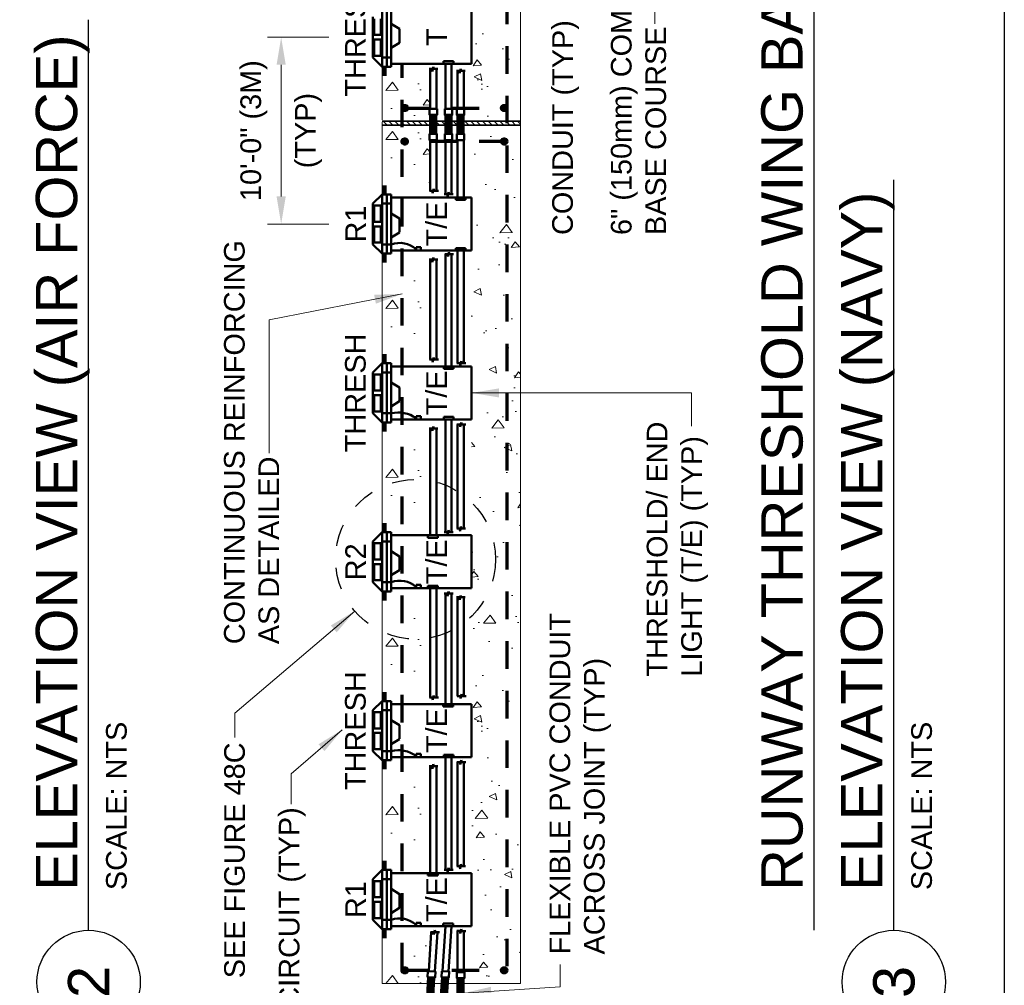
# Model space of a CAD drawing. Header units: inches. Extents: x 0 to 21.3, y 0 to 11.
# Tile 4 of 7: x 4 to 8.5, y 2.4 to 6.8. Entities that reach past the tile are written whole.
import ezdxf
from ezdxf.enums import TextEntityAlignment as Align

# ---------------------------------------------------------------- set-up
doc = ezdxf.new("R2010")
doc.units = ezdxf.units.IN
doc.header["$LTSCALE"] = 0.5
doc.header["$MEASUREMENT"] = 0
doc.header["$PDSIZE"] = 2
for name, pattern in [('CENTER2', [1.125, 0.75, -0.125, 0.125, -0.125]), ('HIDDEN', [0.375, 0.25, -0.125]), ('HIDDEN2', [0.1875, 0.125, -0.0625])]:
    doc.linetypes.add(name, pattern=pattern)
doc.layers.get('0').update_dxf_attribs({"linetype": 'CONTINUOUS', "lineweight": 35})
doc.layers.get('DEFPOINTS').update_dxf_attribs({"linetype": 'CONTINUOUS', "lineweight": 35})
for name, color, linetype, lineweight in [('C-JNTS-EXPJ', 12, 'CONTINUOUS', 35), ('C-PVMT-ASPH', 8, 'CONTINUOUS', 18), ('E-AFLD-CIRC-SERS', 203, 'CONTINUOUS', 50), ('E-AFLD-LITE-THRS', 203, 'CONTINUOUS', 50), ('E-GRND-EQUI', 83, 'CONTINUOUS', 50), ('G-ANNO-PATT', 8, 'CONTINUOUS', 18), ('S-FNDN-FTNG-RBAR', 5, 'CONTINUOUS', 70), ('S-JNTS-WTRS', 221, 'CONTINUOUS', 25), ('S-REIN-RBAR', 5, 'CONTINUOUS', 70)]:
    doc.layers.add(name, color=color, linetype=linetype, lineweight=lineweight)
for name, color, linetype in [('E-DETL-GRPH', 7, 'CONTINUOUS'), ('G-ANNO-DIMS', 7, 'CONTINUOUS'), ('G-ANNO-TEXT', 7, 'CONTINUOUS'), ('G-ANNO-TEXT @ 1', 7, 'CONTINUOUS'), ('G-ANNO-TTLB', 7, 'CONTINUOUS')]:
    doc.layers.add(name, color=color, linetype=linetype)
doc.styles.add('00-E-TITLE-1_1', font='arial.ttf', dxfattribs={"height": 0.1875})
doc.styles.add('01-E-BLDG-1_1', font='arial.ttf', dxfattribs={"height": 0.09375})
doc.styles.add('Arial', font='arial.ttf')
doc.dimstyles.new('01-E-BLDG-1_1', dxfattribs={"dimtxt": 0.09375, "dimasz": 0.125, "dimexe": 0.0625, "dimexo": 0.0625, "dimgap": 0.0625, "dimtad": 1, "dimdec": 4, "dimzin": 3, "dimdsep": 46, "dimlunit": 4, "dimtxsty": '01-E-BLDG-1_1', "dimcen": 0.0625, "dimclrd": 1, "dimclre": 1, "dimclrt": 256, "dimazin": 0, "dimtfac": 1, "dimtdec": 4, "dimtmove": 1, "dimatfit": 3, "dimfxl": 1, "dimfrac": 2, "dimtolj": 1, "dimtzin": 3, "dimlwd": 0, "dimlwe": 0, "dimarcsym": 0})

# ---------------------------------------------------------------- blocks, each defined once
blk = doc.blocks.new('*U8')
at = {"color": 0, "linetype": 'Continuous', "lineweight": 30}
blk.add_line((0.2344, 0), (4.3659, 0), dxfattribs=at)
blk.add_circle((0, 0), 0.2344, dxfattribs=at)
at = {"color": 0, "style": 'Arial', "flags": 4}
blk.add_attdef('TITLE', text='', height=0.1875, dxfattribs=at).set_placement((0.4134, -0.0043), align=Align.BOTTOM_LEFT)
blk.add_attdef('ID', text='', height=0.1875, dxfattribs=at).set_placement((0, 0), align=Align.MIDDLE_CENTER)
blk.add_attdef('SCALE', text='', height=0.0703, dxfattribs=at).set_placement((0.4167, -0.079), align=Align.TOP_LEFT)
blk = doc.blocks.new('A$C6BA73814')
blk.add_lwpolyline([(0.279, 0.346), (0, 0.346), (0, 0), (0.279, 0)], close=True)
blk = doc.blocks.new('A$C1A6E679F')
h = blk.add_hatch()
h.set_pattern_fill('LINE', color=256, scale=0.5, angle=90, style=0)
h.set_pattern_definition([(90, (-3.65, -15.72031), (-0.0625, 4e-18), [])])
h.paths.add_polyline_path([(1.157, 0.312), (0.282, 0.312), (0.282, 0.033), (1.157, 0.033)])
for points in [[(1.157, 0.312), (0.282, 0.312), (0.282, 0.033), (1.157, 0.033)], [(1.436, 0.346), (1.157, 0.346), (1.157, 0), (1.436, 0)]]:
    blk.add_lwpolyline(points, close=True)
blk.add_blockref('A$C6BA73814', (0, 0.001))
blk = doc.blocks.new('A$C37CC2015')
at = {"xscale": 0.3240000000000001, "yscale": 0.3240000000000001, "zscale": 0.3240000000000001}
blk.add_blockref('A$C1A6E679F', (0, 0), dxfattribs=at)
blk = doc.blocks.new('G-TDT1')
at = {"linetype": 'ByBlock', "lineweight": -2}
h = blk.add_hatch(color=256, dxfattribs=at)
edge = h.paths.add_edge_path()
edge.add_arc((0, 0), 0.0222, 0, 360)
at = {"color": 0, "linetype": 'ByBlock', "lineweight": -2}
blk.add_circle((0, 0), 0.0222, dxfattribs=at)
blk = doc.blocks.new('*U12')
at = {"color": 0, "linetype": 'Continuous', "lineweight": 30}
blk.add_line((0.2344, 0), (3.6398, 0), dxfattribs=at)
blk.add_circle((0, 0), 0.2344, dxfattribs=at)
at = {"color": 0, "style": 'Arial', "flags": 4}
blk.add_attdef('TITLE', text='', height=0.1875, dxfattribs=at).set_placement((0.4134, -0.0043), align=Align.BOTTOM_LEFT)
blk.add_attdef('ID', text='', height=0.1875, dxfattribs=at).set_placement((0, 0), align=Align.MIDDLE_CENTER)
blk.add_attdef('SCALE', text='', height=0.0703, dxfattribs=at).set_placement((0.4167, -0.079), align=Align.TOP_LEFT)
blk = doc.blocks.new('*D11')
at = {"layer": 'DEFPOINTS', "color": 0, "transparency": 16777216}
for p in [(5.2199, 6.6814), (5.4979, 6.6814), (5.4979, 5.8339)]:
    blk.add_point(p, dxfattribs=at)
at = {"layer": 'G-ANNO-DIMS', "color": 1, "linetype": 'CENTER2', "lineweight": 0, "transparency": 16777216}
for p, q in [((5.4354, 6.6814), (5.1574, 6.6814)), ((5.4354, 5.8339), (5.1574, 5.8339))]:
    blk.add_line(p, q, dxfattribs=at)
at = {"layer": 'G-ANNO-DIMS', "color": 1, "lineweight": 0, "transparency": 16777216}
blk.add_line((5.2199, 5.9589), (5.2199, 6.5564), dxfattribs=at)
at = {"layer": 'G-ANNO-DIMS', "color": 1, "transparency": 16777216}
for points in [[(5.199, 6.5564), (5.2407, 6.5564), (5.2199, 6.6814)], [(5.199, 5.9589), (5.2407, 5.9589), (5.2199, 5.8339)]]:
    blk.add_solid(points, dxfattribs=at)
at = {"layer": 'G-ANNO-DIMS', "transparency": 16777216, "char_height": 0.09375, "attachment_point": 5, "rotation": 90, "style": '01-E-BLDG-1_1'}
for s, insert in [('\\A1;10\'-0" (3M)', (5.0959, 6.2577)), ('\\A1;(TYP)', (5.3438, 6.2577))]:
    blk.add_mtext(s, dxfattribs=dict(at, insert=insert))

msp = doc.modelspace()

# ---------------------------------------------------------------- hatches: boundary and pattern name
at = {"layer": 'C-PVMT-ASPH'}
h = msp.add_hatch(dxfattribs=at)
h.set_pattern_fill('ANSI31', color=256, scale=0.15, angle=90, style=0)
h.set_pattern_definition([(135, (10.370327, -4.698767), (-0.013258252, -0.013258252), [])])
h.paths.add_polyline_path([(5.89604, 6.28255), (5.89604, 6.30048), (5.67773, 6.30048), (5.67773, 6.28255)])
h.paths.add_polyline_path([(5.96495, 6.28255), (5.96495, 6.30048), (5.92344, 6.30048), (5.92344, 6.28255)])
h.paths.add_polyline_path([(6.04732, 6.30048), (6.04732, 6.28255), (6.30527, 6.28255), (6.30527, 6.30048)])
h.paths.add_polyline_path([(6.01992, 6.28255), (6.01992, 6.30048), (5.99235, 6.30048), (5.99235, 6.28255)])
at = {"layer": 'G-ANNO-PATT'}
h = msp.add_hatch(dxfattribs=at)
h.set_pattern_fill('AR-CONC', color=256, scale=0.05, angle=135, style=0)
h.set_pattern_definition([(185, (13.6923, -8.76838), (-0.2314035, 0.275776), [0.0375, -0.4125]), (130, (13.6923, -8.7684), (-0.216884, -0.314996), [0.03, -0.33]), (235.4514, (13.673, -8.7454), (-0.4482876, -0.03922), [0.03187, -0.350571]), (181.1842, (13.6216, -8.8391), (-0.318807, 0.435847), [0.05625, -0.61875]), (231.6356, (13.595, -8.8028), (-0.674856, -0.01395), [0.047805, -0.525857]), (126.1842, (13.6216, -8.8391), (-0.674856, -0.01395), [0.045, -0.495]), (156, (13.6039, -8.78606), (-0.0686912, 0.353386), [0.0375, -0.4125]), (101, (13.6039, -8.78606), (-0.342404, -0.170354), [0.03, -0.33]), (206.4514, (13.5982, -8.7566), (-0.4110955, 0.1830315), [0.03187, -0.350571]), (172.5, (13.6923, -8.76838), (-0.1219949, -0.1133966), [0, -0.326, 0, -0.335, 0, -0.33125]), (142.5, (13.6923, -8.76838), (-0.2324547, -0.0464365), [0, -0.191, 0, -0.3185, 0, -0.12625]), (102.5, (13.77114, -8.84723), (-0.1807604, 0.1967091), [0, -0.125, 0, -0.39, 0, -0.5175]), (92.5, (13.8065, -8.88258), (-0.24158, 0.170795), [0, -0.1625, 0, -0.259, 0, -0.3675])])
h.paths.add_polyline_path([(6.30527, 9.20138), (6.08355, 9.20138), (6.08355, 6.30048), (6.30532, 6.30048)])
h = msp.add_hatch(dxfattribs=at)
h.set_pattern_fill('AR-CONC', color=256, scale=0.05, angle=135, style=0)
h.set_pattern_definition([(185, (13.2491, -9.2628), (-0.2314035, 0.275776), [0.0375, -0.4125]), (130, (13.2491, -9.2628), (-0.216884, -0.314996), [0.03, -0.33]), (235.4514, (13.22982, -9.2398), (-0.4482876, -0.03922), [0.03187, -0.350571]), (181.1842, (13.1784, -9.3335), (-0.318807, 0.435847), [0.05625, -0.61875]), (231.6356, (13.15183, -9.2972), (-0.674856, -0.01395), [0.047805, -0.525857]), (126.184, (13.1784, -9.3335), (-0.674856, -0.01395), [0.045, -0.495]), (156, (13.16072, -9.28048), (-0.068691, 0.353386), [0.0375, -0.4125]), (101, (13.1607, -9.28048), (-0.342404, -0.170354), [0.03, -0.33]), (206.4514, (13.155, -9.25103), (-0.4110955, 0.1830315), [0.03187, -0.350571]), (172.5, (13.2491, -9.2628), (-0.1219949, -0.1133966), [0, -0.326, 0, -0.335, 0, -0.33125]), (142.5, (13.2491, -9.2628), (-0.2324547, -0.0464365), [0, -0.191, 0, -0.3185, 0, -0.12625]), (102.5, (13.32795, -9.34164), (-0.1807604, 0.1967091), [0, -0.125, 0, -0.39, 0, -0.5175]), (92.5, (13.3633, -9.377), (-0.24158, 0.170795), [0, -0.1625, 0, -0.259, 0, -0.3675])])
h.paths.add_polyline_path([(5.89604, 6.50555), (5.67773, 6.50555), (5.67773, 6.30048), (5.89604, 6.30048)])
h = msp.add_hatch(dxfattribs=at)
h.set_pattern_fill('AR-CONC', color=256, scale=0.05, angle=135, style=0)
h.set_pattern_definition([(185, (13.2491, -9.4858), (-0.2314035, 0.275776), [0.0375, -0.4125]), (130, (13.2491, -9.4858), (-0.216884, -0.314996), [0.03, -0.33]), (235.4514, (13.22982, -9.46282), (-0.4482876, -0.03922), [0.03187, -0.350571]), (181.1842, (13.1784, -9.5565), (-0.318807, 0.435847), [0.05625, -0.61875]), (231.6356, (13.15183, -9.5202), (-0.674856, -0.01395), [0.047805, -0.525857]), (126.184, (13.1784, -9.5565), (-0.674856, -0.01395), [0.045, -0.495]), (156, (13.16072, -9.50348), (-0.068691, 0.353386), [0.0375, -0.4125]), (101, (13.1607, -9.50348), (-0.342404, -0.170354), [0.03, -0.33]), (206.4514, (13.155, -9.47403), (-0.4110955, 0.1830315), [0.03187, -0.350571]), (172.5, (13.2491, -9.4858), (-0.1219949, -0.1133966), [0, -0.326, 0, -0.335, 0, -0.33125]), (142.5, (13.2491, -9.4858), (-0.2324547, -0.0464365), [0, -0.191, 0, -0.3185, 0, -0.12625]), (102.5, (13.32795, -9.56464), (-0.1807604, 0.1967091), [0, -0.125, 0, -0.39, 0, -0.5175]), (92.5, (13.3633, -9.6), (-0.24158, 0.170795), [0, -0.1625, 0, -0.259, 0, -0.3675])])
h.paths.add_polyline_path([(5.89604, 6.28255), (5.67773, 6.28255), (5.67773, 6.00979), (5.89606, 5.98491)])
h = msp.add_hatch(dxfattribs=at)
h.set_pattern_fill('AR-CONC', color=256, scale=0.05, angle=135, style=0)
h.set_pattern_definition([(185, (13.6923, -11.68018), (-0.2314035, 0.275776), [0.0375, -0.4125]), (130, (13.6923, -11.68018), (-0.216884, -0.314996), [0.03, -0.33]), (235.4514, (13.673, -11.6572), (-0.4482876, -0.03922), [0.03187, -0.350571]), (181.1842, (13.6216, -11.7509), (-0.318807, 0.435847), [0.05625, -0.61875]), (231.6356, (13.595, -11.71457), (-0.674856, -0.01395), [0.047805, -0.525857]), (126.1842, (13.6216, -11.7509), (-0.674856, -0.01395), [0.045, -0.495]), (156, (13.6039, -11.69786), (-0.0686912, 0.353386), [0.0375, -0.4125]), (101, (13.6039, -11.69786), (-0.342404, -0.170354), [0.03, -0.33]), (206.4514, (13.5982, -11.6684), (-0.4110955, 0.1830315), [0.03187, -0.350571]), (172.5, (13.6923, -11.68018), (-0.1219949, -0.1133966), [0, -0.326, 0, -0.335, 0, -0.33125]), (142.5, (13.6923, -11.68018), (-0.2324547, -0.0464365), [0, -0.191, 0, -0.3185, 0, -0.12625]), (102.5, (13.77114, -11.75902), (-0.1807604, 0.1967091), [0, -0.125, 0, -0.39, 0, -0.5175]), (92.5, (13.8065, -11.79438), (-0.24158, 0.170795), [0, -0.1625, 0, -0.259, 0, -0.3675])])
h.paths.add_polyline_path([(6.30527, 6.28255), (6.08355, 6.28255), (6.08355, 2.40068), (6.30527, 2.38791)])
h = msp.add_hatch(dxfattribs=at)
h.set_pattern_fill('AR-CONC', color=256, scale=0.05, angle=135, style=0)
h.set_pattern_definition([(185, (13.2491, -10.25207), (-0.2314035, 0.275776), [0.0375, -0.4125]), (130, (13.2491, -10.25207), (-0.216884, -0.314996), [0.03, -0.33]), (235.4514, (13.22982, -10.2291), (-0.4482876, -0.03922), [0.03187, -0.350571]), (181.1842, (13.1784, -10.32278), (-0.318807, 0.435847), [0.05625, -0.61875]), (231.6356, (13.15183, -10.28646), (-0.674856, -0.01395), [0.047805, -0.525857]), (126.184, (13.1784, -10.3228), (-0.674856, -0.01395), [0.045, -0.495]), (156, (13.16072, -10.26974), (-0.068691, 0.353386), [0.0375, -0.4125]), (101, (13.1607, -10.26974), (-0.342404, -0.170354), [0.03, -0.33]), (206.4514, (13.155, -10.2403), (-0.4110955, 0.1830315), [0.03187, -0.350571]), (172.5, (13.2491, -10.25207), (-0.1219949, -0.1133966), [0, -0.326, 0, -0.335, 0, -0.33125]), (142.5, (13.2491, -10.25207), (-0.2324547, -0.0464365), [0, -0.191, 0, -0.3185, 0, -0.12625]), (102.5, (13.32795, -10.33091), (-0.1807604, 0.1967091), [0, -0.125, 0, -0.39, 0, -0.5175]), (92.5, (13.3633, -10.36626), (-0.24158, 0.170795), [0, -0.1625, 0, -0.259, 0, -0.3675])])
h.paths.add_polyline_path([(5.86208, 5.71212), (5.67773, 5.65657), (5.69856, 5.24353), (5.86208, 5.18798)])
h = msp.add_hatch(dxfattribs=at)
h.set_pattern_fill('AR-CONC', color=256, scale=0.05, angle=135, style=0)
h.set_pattern_definition([(185, (13.2491, -11.01833), (-0.2314035, 0.275776), [0.0375, -0.4125]), (130, (13.2491, -11.01833), (-0.216884, -0.314996), [0.03, -0.33]), (235.4514, (13.22982, -10.99535), (-0.4482876, -0.03922), [0.03187, -0.350571]), (181.1842, (13.1784, -11.08904), (-0.318807, 0.435847), [0.05625, -0.61875]), (231.6356, (13.15183, -11.0527), (-0.674856, -0.01395), [0.047805, -0.525857]), (126.184, (13.1784, -11.08904), (-0.674856, -0.01395), [0.045, -0.495]), (156, (13.16072, -11.036), (-0.068691, 0.353386), [0.0375, -0.4125]), (101, (13.1607, -11.036), (-0.342404, -0.170354), [0.03, -0.33]), (206.4514, (13.155, -11.00656), (-0.4110955, 0.1830315), [0.03187, -0.350571]), (172.5, (13.2491, -11.01833), (-0.1219949, -0.1133966), [0, -0.326, 0, -0.335, 0, -0.33125]), (142.5, (13.2491, -11.01833), (-0.2324547, -0.0464365), [0, -0.191, 0, -0.3185, 0, -0.12625]), (102.5, (13.32795, -11.09717), (-0.1807604, 0.1967091), [0, -0.125, 0, -0.39, 0, -0.5175]), (92.5, (13.3633, -11.13253), (-0.24158, 0.170795), [0, -0.1625, 0, -0.259, 0, -0.3675])])
h.paths.add_polyline_path([(5.86208, 4.94585), (5.67773, 4.89031), (5.69856, 4.47726), (5.86208, 4.42172)])
h = msp.add_hatch(dxfattribs=at)
h.set_pattern_fill('AR-CONC', color=256, scale=0.05, angle=135, style=0)
h.set_pattern_definition([(185, (13.2491, -11.7846), (-0.2314035, 0.275776), [0.0375, -0.4125]), (130, (13.2491, -11.7846), (-0.216884, -0.314996), [0.03, -0.33]), (235.4514, (13.22982, -11.7616), (-0.4482876, -0.03922), [0.03187, -0.350571]), (181.1842, (13.1784, -11.8553), (-0.318807, 0.435847), [0.05625, -0.61875]), (231.6356, (13.15183, -11.819), (-0.674856, -0.01395), [0.047805, -0.525857]), (126.184, (13.1784, -11.8553), (-0.674856, -0.01395), [0.045, -0.495]), (156, (13.16072, -11.80227), (-0.068691, 0.353386), [0.0375, -0.4125]), (101, (13.1607, -11.80227), (-0.342404, -0.170354), [0.03, -0.33]), (206.4514, (13.155, -11.77282), (-0.4110955, 0.1830315), [0.03187, -0.350571]), (172.5, (13.2491, -11.7846), (-0.1219949, -0.1133966), [0, -0.326, 0, -0.335, 0, -0.33125]), (142.5, (13.2491, -11.7846), (-0.2324547, -0.0464365), [0, -0.191, 0, -0.3185, 0, -0.12625]), (102.5, (13.32795, -11.86344), (-0.1807604, 0.1967091), [0, -0.125, 0, -0.39, 0, -0.5175]), (92.5, (13.3633, -11.8988), (-0.24158, 0.170795), [0, -0.1625, 0, -0.259, 0, -0.3675])])
h.paths.add_polyline_path([(5.86208, 4.17959), (5.67773, 4.12405), (5.69856, 3.711), (5.86208, 3.65545)])
h = msp.add_hatch(dxfattribs=at)
h.set_pattern_fill('AR-CONC', color=256, scale=0.05, angle=135, style=0)
h.set_pattern_definition([(185, (13.2491, -12.5494), (-0.2314035, 0.275776), [0.0375, -0.4125]), (130, (13.2491, -12.5494), (-0.216884, -0.314996), [0.03, -0.33]), (235.4514, (13.22982, -12.5264), (-0.4482876, -0.03922), [0.03187, -0.350571]), (181.1842, (13.1784, -12.6201), (-0.318807, 0.435847), [0.05625, -0.61875]), (231.6356, (13.15183, -12.5838), (-0.674856, -0.01395), [0.047805, -0.525857]), (126.184, (13.1784, -12.6201), (-0.674856, -0.01395), [0.045, -0.495]), (156, (13.16072, -12.56707), (-0.068691, 0.353386), [0.0375, -0.4125]), (101, (13.1607, -12.56707), (-0.342404, -0.170354), [0.03, -0.33]), (206.4514, (13.155, -12.53762), (-0.4110955, 0.1830315), [0.03187, -0.350571]), (172.5, (13.2491, -12.54939), (-0.1219949, -0.1133966), [0, -0.326, 0, -0.335, 0, -0.33125]), (142.5, (13.2491, -12.5494), (-0.2324547, -0.0464365), [0, -0.191, 0, -0.3185, 0, -0.12625]), (102.5, (13.32795, -12.62823), (-0.1807604, 0.1967091), [0, -0.125, 0, -0.39, 0, -0.5175]), (92.5, (13.3633, -12.6636), (-0.24158, 0.170795), [0, -0.1625, 0, -0.259, 0, -0.3675])])
h.paths.add_polyline_path([(5.86208, 3.41479), (5.67773, 3.35925), (5.67773, 2.98084), (5.67773, 2.94473), (5.69856, 2.94473), (5.71939, 2.90308), (5.86208, 2.88919)])
h = msp.add_hatch(dxfattribs=at)
h.set_pattern_fill('AR-CONC', color=256, scale=0.05, angle=135, style=0)
h.set_pattern_definition([(185, (13.2491, -13.31566), (-0.2314035, 0.275776), [0.0375, -0.4125]), (130, (13.2491, -13.31566), (-0.216884, -0.314996), [0.03, -0.33]), (235.4514, (13.22982, -13.29267), (-0.4482876, -0.03922), [0.03187, -0.350571]), (181.1842, (13.1784, -13.38637), (-0.318807, 0.435847), [0.05625, -0.61875]), (231.6356, (13.15183, -13.35005), (-0.674856, -0.01395), [0.047805, -0.525857]), (126.184, (13.1784, -13.38637), (-0.674856, -0.01395), [0.045, -0.495]), (156, (13.16072, -13.33333), (-0.068691, 0.353386), [0.0375, -0.4125]), (101, (13.1607, -13.33333), (-0.342404, -0.170354), [0.03, -0.33]), (206.4514, (13.155, -13.3039), (-0.4110955, 0.1830315), [0.03187, -0.350571]), (172.5, (13.2491, -13.31566), (-0.1219949, -0.1133966), [0, -0.326, 0, -0.335, 0, -0.33125]), (142.5, (13.2491, -13.31566), (-0.2324547, -0.0464365), [0, -0.191, 0, -0.3185, 0, -0.12625]), (102.5, (13.32795, -13.3945), (-0.1807604, 0.1967091), [0, -0.125, 0, -0.39, 0, -0.5175]), (92.5, (13.3633, -13.42985), (-0.24158, 0.170795), [0, -0.1625, 0, -0.259, 0, -0.3675])])
h.paths.add_polyline_path([(5.89602, 2.64853), (5.71939, 2.63464), (5.69856, 2.59299), (5.67773, 2.59299), (5.67773, 2.38791), (5.88534, 2.38791)])

# ---------------------------------------------------------------- linework, layer by layer
at = {"layer": 'C-JNTS-EXPJ'}
for p, q in [((5.6776, 6.30048), (5.89604, 6.30048)), ((5.92344, 6.30048), (5.96495, 6.30048)), ((5.99235, 6.30048), (6.01992, 6.30048)), ((6.04732, 6.30048), (6.30532, 6.30048)), ((5.67773, 6.28255), (5.89604, 6.28255)), ((5.92344, 6.28255), (5.96495, 6.28255)), ((5.99235, 6.28255), (6.01992, 6.28255)), ((6.04732, 6.28255), (6.30527, 6.28255))]:
    msp.add_line(p, q, dxfattribs=at)
at = {"layer": 'C-PVMT-ASPH'}
for p, q in [((6.30527, 9.20138), (6.30527, 2.38791)), ((5.67773, 6.30595), (5.67773, 6.54721)), ((5.67773, 5.96813), (5.67773, 6.29566)), ((5.67773, 5.20187), (5.67773, 5.6997, 7135.49717)), ((5.67773, 4.43561), (5.67773, 4.93344)), ((5.67773, 3.66934), (5.67773, 4.16717)), ((5.67773, 2.90308), (5.67773, 3.40091)), ((5.67773, 2.38791), (5.67773, 2.63464)), ((5.67773, 2.38791), (5.88534, 2.38791)), ((5.9128, 2.38791), (5.94784, 2.38791)), ((5.9753, 2.38791), (6.02014, 2.38791)), ((6.04754, 2.38791), (6.30527, 2.38791))]:
    msp.add_line(p, q, dxfattribs=at)
at = {"layer": 'E-AFLD-CIRC-SERS'}
for p, q in [((5.89094, 6.53787), (5.90372, 6.53787)), ((5.89606, 6.35615), (5.89606, 6.53787)), ((5.90372, 6.53787), (5.90658, 6.52638)), ((5.90658, 6.52638), (5.90984, 6.5468)), ((5.90984, 6.5468), (5.91311, 6.53787)), ((5.91311, 6.53787), (5.93116, 6.53787)), ((5.92383, 6.35615), (5.92383, 6.53787)), ((5.96497, 6.5611), (5.96497, 6.35615, 7135.49717)), ((5.99274, 6.5611), (5.99274, 6.35615)), ((6.01481, 6.52974), (6.0276, 6.52974)), ((6.01993, 6.52974), (6.01993, 6.35615, 7135.49717)), ((6.0276, 6.52974), (6.03045, 6.51824)), ((6.03045, 6.51824), (6.03371, 6.53867)), ((6.03371, 6.53867), (6.03698, 6.52974)), ((6.03698, 6.52974), (6.05504, 6.52974)), ((6.04771, 6.52974), (6.04771, 6.35615)), ((5.89606, 5.98491), (5.89606, 6.21517)), ((5.92383, 5.98491), (5.92383, 6.21517)), ((5.96497, 6.21517), (5.96497, 5.96887)), ((5.99274, 6.21517), (5.99274, 5.96887)), ((6.01993, 6.21517), (6.01993, 5.95425)), ((6.04771, 6.21517), (6.04771, 5.95425)), ((5.89264, 5.98491), (5.90542, 5.98491)), ((5.90542, 5.98491), (5.90827, 5.97342)), ((5.90827, 5.97342), (5.91154, 5.99385)), ((5.91154, 5.99385), (5.9148, 5.98491)), ((5.9148, 5.98491), (5.93286, 5.98491)), ((5.92427, 6.02137), (5.92427, 6.02137)), ((5.95942, 5.96887), (5.9722, 5.96887)), ((5.9722, 5.96887), (5.97505, 5.95738)), ((5.97505, 5.95738), (5.97832, 5.97781)), ((5.97832, 5.97781), (5.98158, 5.96887)), ((5.98158, 5.96887), (5.99964, 5.96887)), ((5.89094, 5.67271), (5.90372, 5.67271)), ((5.89606, 5.21865), (5.89606, 5.67271)), ((5.90372, 5.67271), (5.90658, 5.66122)), ((5.90658, 5.66122), (5.90984, 5.68165)), ((5.90984, 5.68165), (5.91311, 5.67271)), ((5.91311, 5.67271), (5.93116, 5.67271)), ((5.92292, 5.67231), (5.92292, 5.67231)), ((5.92383, 5.21865), (5.92383, 5.67271)), ((5.96149, 5.6974), (5.97427, 5.6974)), ((5.96497, 5.6974), (5.96497, 5.18798)), ((5.97427, 5.6974), (5.97713, 5.68591)), ((5.97713, 5.68591), (5.98039, 5.70634)), ((5.98039, 5.70634), (5.98366, 5.6974)), ((5.98366, 5.6974), (6.00171, 5.6974)), ((5.99274, 5.6974), (5.99274, 5.18798)), ((6.01993, 5.71359), (6.01993, 5.20261)), ((6.04771, 5.71359), (6.04771, 5.20261)), ((5.90827, 5.20715), (5.91154, 5.22758)), ((5.91154, 5.22758), (5.9148, 5.21865)), ((5.89264, 5.21865), (5.90542, 5.21865)), ((5.90542, 5.21865), (5.90827, 5.20715)), ((5.9148, 5.21865), (5.93286, 5.21865)), ((6.01682, 5.20261), (6.0296, 5.20261)), ((6.0296, 5.20261), (6.03245, 5.19112)), ((6.03245, 5.19112), (6.03572, 5.21154)), ((6.03572, 5.21154), (6.03898, 5.20261)), ((6.03898, 5.20261), (6.05704, 5.20261)), ((5.90658, 4.89496), (5.90984, 4.91538)), ((5.90984, 4.91538), (5.91311, 4.90645)), ((5.96497, 4.94732), (5.96497, 4.43634)), ((5.99274, 4.94732), (5.99274, 4.43634)), ((6.01682, 4.92499), (6.0296, 4.92499)), ((6.01993, 4.92499), (6.01993, 4.45238)), ((6.0296, 4.92499), (6.03245, 4.9135)), ((6.03245, 4.9135), (6.03572, 4.93392)), ((6.03572, 4.93392), (6.03898, 4.92499)), ((6.03898, 4.92499), (6.05704, 4.92499)), ((6.04771, 4.92499), (6.04771, 4.45238)), ((5.89094, 4.90645), (5.90372, 4.90645)), ((5.89606, 4.42172), (5.89606, 4.90645)), ((5.90372, 4.90645), (5.90658, 4.89496)), ((5.91311, 4.90645), (5.93116, 4.90645)), ((5.92292, 4.90604), (5.92292, 4.90604)), ((5.92383, 4.42172), (5.92383, 4.90645)), ((5.95942, 4.43634), (5.9722, 4.43634)), ((5.9722, 4.43634), (5.97505, 4.42485)), ((5.97505, 4.42485), (5.97832, 4.44528)), ((5.97832, 4.44528), (5.98158, 4.43634)), ((5.98158, 4.43634), (5.99964, 4.43634)), ((6.01651, 4.45238), (6.02929, 4.45238)), ((6.02929, 4.45238), (6.03215, 4.44089)), ((6.03215, 4.44089), (6.03541, 4.46132)), ((6.03541, 4.46132), (6.03868, 4.45238)), ((6.03868, 4.45238), (6.05673, 4.45238)), ((5.89606, 3.68612), (5.89606, 4.18106)), ((5.92383, 3.68612), (5.92383, 4.18106)), ((5.95942, 4.15749), (5.9722, 4.15749)), ((5.96497, 4.15749), (5.96497, 3.65545)), ((5.9722, 4.15749), (5.97505, 4.14599)), ((5.97505, 4.14599), (5.97832, 4.16642)), ((5.97832, 4.16642), (5.98158, 4.15749)), ((5.98158, 4.15749), (5.99964, 4.15749)), ((5.99274, 4.15749), (5.99274, 3.65545)), ((6.01482, 4.14019), (6.0276, 4.14019)), ((6.01993, 4.14019), (6.01993, 3.69212)), ((6.0276, 4.14019), (6.03045, 4.12869)), ((6.03045, 4.12869), (6.03372, 4.14912)), ((6.03372, 4.14912), (6.03698, 4.14019)), ((6.03698, 4.14019), (6.05504, 4.14019)), ((6.04771, 4.14019), (6.04771, 3.69212)), ((5.89264, 3.68612), (5.90542, 3.68612)), ((5.90542, 3.68612), (5.90827, 3.67462)), ((5.90827, 3.67462), (5.91154, 3.69505)), ((5.91154, 3.69505), (5.9148, 3.68612)), ((5.9148, 3.68612), (5.93286, 3.68612)), ((6.01832, 3.69212), (6.0311, 3.69212)), ((6.0311, 3.69212), (6.03395, 3.68062)), ((6.03395, 3.68062), (6.03722, 3.70105)), ((6.03722, 3.70105), (6.04048, 3.69212)), ((6.04048, 3.69212), (6.05854, 3.69212)), ((5.96497, 3.41479), (5.96497, 2.90382)), ((5.99274, 3.41479), (5.99274, 2.90382)), ((6.03245, 3.38097), (6.03572, 3.4014)), ((6.03572, 3.4014), (6.03898, 3.39246)), ((5.89094, 3.37392), (5.90372, 3.37392)), ((5.89606, 2.88919), (5.89606, 3.37392)), ((5.90372, 3.37392), (5.90658, 3.36243)), ((5.90658, 3.36243), (5.90984, 3.38286)), ((5.90984, 3.38286), (5.91311, 3.37392)), ((5.91311, 3.37392), (5.93116, 3.37392)), ((5.92292, 3.37351), (5.92292, 3.37351)), ((5.92383, 2.88919), (5.92383, 3.37392)), ((6.01682, 3.39246), (6.0296, 3.39246)), ((6.01993, 3.39246), (6.01993, 2.91985)), ((6.0296, 3.39246), (6.03245, 3.38097)), ((6.03898, 3.39246), (6.05704, 3.39246)), ((6.04771, 3.39246), (6.04771, 2.91985)), ((5.95942, 2.90382), (5.9722, 2.90382)), ((5.9722, 2.90382), (5.97505, 2.89232)), ((5.97505, 2.89232), (5.97832, 2.91275)), ((5.97832, 2.91275), (5.98158, 2.90382)), ((5.98158, 2.90382), (5.99964, 2.90382)), ((6.01651, 2.91985), (6.02929, 2.91985)), ((6.02929, 2.91985), (6.03215, 2.90836)), ((6.03215, 2.90836), (6.03541, 2.92879)), ((6.03541, 2.92879), (6.03868, 2.91985)), ((6.03868, 2.91985), (6.05673, 2.91985)), ((5.96497, 2.64853), (5.95154, 2.44402)), ((5.9928, 2.64853), (5.97926, 2.4422)), ((6.03189, 2.61491), (6.03649, 2.63508)), ((6.03649, 2.63508), (6.03916, 2.62596)), ((5.90069, 2.62148), (5.88904, 2.44402)), ((5.89726, 2.62148), (5.91005, 2.62148)), ((5.91005, 2.62148), (5.9129, 2.60999)), ((5.9129, 2.60999), (5.91617, 2.63042)), ((5.91617, 2.63042), (5.91943, 2.62148)), ((5.92852, 2.62148), (5.91675, 2.4422)), ((5.91943, 2.62148), (5.93749, 2.62148)), ((6.01704, 2.62741), (6.0298, 2.62657)), ((6.01993, 2.62722), (6.01993, 2.43952)), ((6.0298, 2.62657), (6.03189, 2.61491)), ((6.03916, 2.62596), (6.05718, 2.62477)), ((6.04771, 2.62539), (6.04771, 2.43953))]:
    msp.add_line(p, q, dxfattribs=at)
at = {"layer": 'E-AFLD-LITE-THRS'}
for p, q in [((5.67773, 6.54721), (5.67773, 6.81564)), ((5.69856, 6.54721), (5.69856, 6.81564)), ((5.71939, 6.54721), (5.71939, 6.81564)), ((6.08355, 6.5611), (6.08355, 6.80176)), ((5.63565, 6.58887), (5.63565, 6.77399)), ((5.64196, 6.69197), (5.64196, 6.76557)), ((5.67141, 6.69197), (5.67141, 6.76557)), ((5.71939, 6.74276), (5.75599, 6.71946)), ((5.75599, 6.6568), (5.75599, 6.71884)), ((5.64196, 6.69197), (5.67141, 6.69197)), ((5.64196, 6.59729), (5.64196, 6.67093)), ((5.64196, 6.67093), (5.67141, 6.67093)), ((5.67141, 6.59729), (5.67141, 6.67093)), ((5.71939, 6.6335), (5.75599, 6.6568)), ((5.67773, 6.54721), (5.63565, 6.58887)), ((5.64196, 6.59729), (5.67141, 6.59729)), ((5.67773, 6.58887), (5.71939, 6.58887)), ((5.95664, 6.57221), (6.00107, 6.57221)), ((5.95664, 6.57221), (5.95664, 6.5611)), ((6.00107, 6.57221), (6.00107, 6.5611)), ((5.67773, 6.54721), (5.71939, 6.54721)), ((5.71939, 6.5611), (6.08355, 6.5611)), ((5.67773, 5.96813), (5.63565, 5.92648)), ((5.67773, 5.96813), (5.71939, 5.96813)), ((5.67773, 5.6997, 7135.49717), (5.67773, 5.96813)), ((5.69856, 5.96813), (5.69856, 5.6997)), ((5.71939, 5.96813), (5.71939, 5.6997)), ((5.71939, 5.95425), (6.08355, 5.95425)), ((6.0116, 5.94314), (6.0116, 5.95425)), ((6.0116, 5.94314), (6.05604, 5.94314)), ((6.05604, 5.94314), (6.05604, 5.95425)), ((6.08355, 5.95425), (6.08355, 5.71359)), ((5.63565, 5.92648), (5.63565, 5.74136)), ((5.64196, 5.91806), (5.64196, 5.84442)), ((5.64196, 5.91806), (5.67141, 5.91806)), ((5.67141, 5.91806), (5.67141, 5.84442)), ((5.67773, 5.92648), (5.71939, 5.92648)), ((5.71939, 5.88185), (5.75599, 5.85855)), ((5.75599, 5.85855), (5.75599, 5.79651)), ((5.64196, 5.84442), (5.67141, 5.84442)), ((5.64196, 5.82338), (5.64196, 5.74978)), ((5.64196, 5.82338), (5.67141, 5.82338)), ((5.67141, 5.82338), (5.67141, 5.74978)), ((5.71939, 5.77258), (5.75599, 5.79589)), ((5.63565, 5.74136), (5.67773, 5.6997)), ((5.64196, 5.74978), (5.67141, 5.74978)), ((5.67773, 5.74136), (5.71939, 5.74136)), ((6.0116, 5.7247), (6.05604, 5.7247)), ((6.0116, 5.7247), (6.0116, 5.71359)), ((6.05604, 5.7247), (6.05604, 5.71359)), ((5.67773, 5.6997), (5.71939, 5.6997)), ((5.71939, 5.71359), (6.08355, 5.71359)), ((5.67773, 5.20187), (5.63565, 5.16021)), ((5.67773, 5.20187), (5.67773, 4.93344)), ((5.67773, 5.20187), (5.71939, 5.20187)), ((5.69856, 5.20187), (5.69856, 4.93344)), ((5.71939, 5.20187), (5.71939, 4.93344)), ((5.71939, 5.18798), (6.08355, 5.18798)), ((5.95722, 5.17687), (5.95722, 5.18798)), ((6.00166, 5.17687), (6.00166, 5.18798)), ((6.08355, 5.18798), (6.08355, 4.94732)), ((5.63565, 5.16021), (5.63565, 4.9751)), ((5.64196, 5.1518), (5.64196, 5.07816)), ((5.64196, 5.1518), (5.67141, 5.1518)), ((5.67141, 5.1518), (5.67141, 5.07816)), ((5.67773, 5.16021), (5.71939, 5.16021)), ((5.95722, 5.17687), (6.00166, 5.17687)), ((5.71939, 5.11559), (5.75599, 5.09228)), ((5.75599, 5.09228), (5.75599, 5.03024)), ((5.64196, 5.07816), (5.67141, 5.07816)), ((5.64196, 5.05712), (5.64196, 4.98351)), ((5.64196, 5.05712), (5.67141, 5.05712)), ((5.67141, 5.05712), (5.67141, 4.98351)), ((5.71939, 5.00632), (5.75599, 5.02962)), ((5.63565, 4.9751), (5.67773, 4.93344)), ((5.64196, 4.98351), (5.67141, 4.98351)), ((5.67773, 4.9751), (5.71939, 4.9751)), ((5.95722, 4.95843), (6.00166, 4.95843)), ((5.95722, 4.95843), (5.95722, 4.94732)), ((6.00166, 4.95843), (6.00166, 4.94732)), ((5.67773, 4.93344), (5.71939, 4.93344)), ((5.71939, 4.94732), (6.08355, 4.94732)), ((5.67773, 4.43561), (5.63565, 4.39395)), ((5.67773, 4.43561), (5.71939, 4.43561)), ((5.67773, 4.16717), (5.67773, 4.43561)), ((5.69856, 4.43561), (5.69856, 4.16717)), ((5.71939, 4.43561), (5.71939, 4.16717)), ((5.71939, 4.42172), (6.08355, 4.42172)), ((5.88583, 4.42172), (5.88583, 4.41061)), ((5.93026, 4.41061), (5.93026, 4.42172)), ((6.08355, 4.42172), (6.08355, 4.18106)), ((5.63565, 4.39395), (5.63565, 4.20883)), ((5.64196, 4.38553), (5.64196, 4.31189)), ((5.64196, 4.38553), (5.67141, 4.38553)), ((5.67141, 4.38553), (5.67141, 4.31189)), ((5.67773, 4.39395), (5.71939, 4.39395)), ((5.88583, 4.41061), (5.93026, 4.41061)), ((5.71939, 4.34932), (5.75599, 4.32602)), ((5.64196, 4.31189), (5.67141, 4.31189)), ((5.64196, 4.29085), (5.64196, 4.21725)), ((5.64196, 4.29085), (5.67141, 4.29085)), ((5.67141, 4.29085), (5.67141, 4.21725)), ((5.75599, 4.32602), (5.75599, 4.26398)), ((5.71939, 4.24005), (5.75599, 4.26336)), ((5.63565, 4.20883), (5.67773, 4.16717)), ((5.64196, 4.21725), (5.67141, 4.21725)), ((5.67773, 4.20883), (5.71939, 4.20883)), ((5.67773, 4.16717), (5.71939, 4.16717)), ((5.71939, 4.18106), (6.08355, 4.18106)), ((5.88583, 4.19217), (5.88583, 4.18106)), ((5.93026, 4.19217), (5.88583, 4.19217)), ((5.93026, 4.18106), (5.93026, 4.19217)), ((5.67773, 3.66934), (5.63565, 3.62768)), ((5.67773, 3.66934), (5.71939, 3.66934)), ((5.67773, 3.40091), (5.67773, 3.66934)), ((5.69856, 3.66934), (5.69856, 3.40091)), ((5.71939, 3.66934), (5.71939, 3.40091)), ((5.63565, 3.62768), (5.63565, 3.44257)), ((5.64196, 3.61927), (5.64196, 3.54563)), ((5.64196, 3.61927), (5.67141, 3.61927)), ((5.67141, 3.61927), (5.67141, 3.54563)), ((5.67773, 3.62768), (5.71939, 3.62768)), ((5.71939, 3.65545), (6.08355, 3.65545)), ((5.95492, 3.64435), (5.95492, 3.65545)), ((5.95492, 3.64435), (5.99936, 3.64435)), ((5.99936, 3.64435), (5.99936, 3.65545)), ((6.08355, 3.65545), (6.08355, 3.41479)), ((5.71939, 3.58306), (5.75599, 3.55975)), ((5.64196, 3.54563), (5.67141, 3.54563)), ((5.75599, 3.55975), (5.75599, 3.49772)), ((5.64196, 3.52459), (5.64196, 3.45098)), ((5.64196, 3.52459), (5.67141, 3.52459)), ((5.67141, 3.52459), (5.67141, 3.45098)), ((5.71939, 3.47379), (5.75599, 3.49709)), ((5.63565, 3.44257), (5.67773, 3.40091)), ((5.64196, 3.45098), (5.67141, 3.45098)), ((5.67773, 3.44257), (5.71939, 3.44257)), ((5.67773, 3.40091), (5.71939, 3.40091)), ((5.71939, 3.41479), (6.08355, 3.41479)), ((5.95722, 3.4259), (6.00166, 3.4259)), ((5.95722, 3.4259), (5.95722, 3.41479)), ((6.00166, 3.4259), (6.00166, 3.41479)), ((5.67773, 2.90308), (5.63565, 2.86142)), ((5.67773, 2.90308), (5.71939, 2.90308)), ((5.67773, 2.63464), (5.67773, 2.90308)), ((5.69856, 2.90308), (5.69856, 2.63464)), ((5.71939, 2.90308), (5.71939, 2.63464)), ((5.63565, 2.86142), (5.63565, 2.6763)), ((5.67773, 2.86142), (5.71939, 2.86142)), ((5.71939, 2.88919), (6.08355, 2.88919)), ((5.88583, 2.88919), (5.88583, 2.87808)), ((5.88583, 2.87808), (5.93026, 2.87808)), ((5.93026, 2.87808), (5.93026, 2.88919)), ((6.08355, 2.88919), (6.08355, 2.64853)), ((5.64196, 2.853), (5.64196, 2.77936)), ((5.64196, 2.853), (5.67141, 2.853)), ((5.67141, 2.853), (5.67141, 2.77936)), ((5.71939, 2.81679), (5.75599, 2.79349)), ((5.64196, 2.77936), (5.67141, 2.77936)), ((5.75599, 2.79349), (5.75599, 2.73145)), ((5.64196, 2.75832), (5.64196, 2.68472)), ((5.64196, 2.75832), (5.67141, 2.75832)), ((5.67141, 2.75832), (5.67141, 2.68472)), ((5.71939, 2.70753), (5.75599, 2.73083)), ((5.64196, 2.68472), (5.67141, 2.68472)), ((5.63565, 2.6763), (5.67773, 2.63464)), ((5.67773, 2.6763), (5.71939, 2.6763)), ((5.71939, 2.64853), (6.08355, 2.64853)), ((5.95492, 2.65964), (5.99936, 2.65964)), ((5.95492, 2.65964), (5.95492, 2.64853)), ((5.99936, 2.65964), (5.99936, 2.64853)), ((5.67773, 2.63464), (5.71939, 2.63464))]:
    msp.add_line(p, q, dxfattribs=at)
at = {"layer": 'E-DETL-GRPH', "linetype": 'HIDDEN2'}
msp.add_circle((5.82957, 4.31282), 0.36247, dxfattribs=at)
at = {"layer": 'E-GRND-EQUI', "linetype": 'Continuous'}
for p, q in [((5.8317, 5.72878), (5.8317, 5.71359)), ((5.85374, 5.72878), (5.8317, 5.72878)), ((5.85374, 5.71359), (5.85374, 5.72878)), ((5.8317, 5.71359), (5.85374, 5.71359)), ((5.8317, 4.96251), (5.8317, 4.94732)), ((5.85374, 4.96251), (5.8317, 4.96251)), ((5.85374, 4.94732), (5.85374, 4.96251)), ((5.8317, 4.94732), (5.85374, 4.94732)), ((5.8317, 4.19625), (5.8317, 4.18106)), ((5.85374, 4.19625), (5.8317, 4.19625)), ((5.8317, 4.18106), (5.85374, 4.18106)), ((5.85374, 4.18106), (5.85374, 4.19625)), ((5.8317, 3.42998), (5.8317, 3.41479)), ((5.85374, 3.42998), (5.8317, 3.42998)), ((5.8317, 3.41479), (5.85374, 3.41479)), ((5.85374, 3.41479), (5.85374, 3.42998)), ((5.8317, 2.66372), (5.8317, 2.64853)), ((5.85374, 2.66372), (5.8317, 2.66372)), ((5.8317, 2.64853), (5.85374, 2.64853)), ((5.85374, 2.64853), (5.85374, 2.66372))]:
    msp.add_line(p, q, dxfattribs=at)
for centre, radius, start, end in [((5.75734, 5.63804), 0.11007, 47.50082, 110.16925), ((5.75135, 4.84143), 0.13743, 54.22213, 103.44794), ((5.75763, 4.10702), 0.10876, 47.08049, 110.58958), ((5.75194, 3.31188), 0.13468, 53.68407, 103.986), ((5.75763, 2.57449), 0.10876, 47.08049, 110.58958)]:
    msp.add_arc(centre, radius, start, end, dxfattribs=at)
at = {"layer": 'G-ANNO-TEXT', "linetype": 'Continuous', "lineweight": 30}
msp.add_line((7.63696, 2.62934), (7.63696, 9.95499), dxfattribs=at)
at = {"layer": 'G-ANNO-TTLB'}
msp.add_lwpolyline([(0, 11), (8.5, 11), (8.5, 0), (0, 0)], close=True, dxfattribs=at)
at = {"layer": 'S-JNTS-WTRS'}
for p, q in [((5.69681, 5.21161), (5.69681, 5.21161)), ((5.6993, 5.20134), (5.6969, 5.20254))]:
    msp.add_line(p, q, dxfattribs=at)
for points in [[(5.67773, 6.50555, 7135.49717), (5.67773, 6.54721, 7135.49717), (5.69856, 6.50555, 7135.49717), (5.69856, 6.54721, 7135.49717)], [(5.67773, 5.96813, 7135.49717), (5.67773, 6.00979, 7135.49717), (5.69856, 5.96813, 7135.49717), (5.69856, 6.00979, 7135.49717)], [(5.67773, 5.65804, 7135.49717), (5.67773, 5.6997, 7135.49717), (5.69856, 5.65804, 7135.49717), (5.69856, 5.6997, 7135.49717)], [(5.67773, 5.20187, 7135.49717), (5.67773, 5.24353, 7135.49717), (5.69856, 5.20187, 7135.49717), (5.69856, 5.24353, 7135.49717)], [(5.67773, 4.89178, 7135.49717), (5.67773, 4.93344, 7135.49717), (5.69856, 4.89178, 7135.49717), (5.69856, 4.93344, 7135.49717)], [(5.67773, 4.12551, 7135.49717), (5.67773, 4.16717, 7135.49717), (5.69856, 4.12551, 7135.49717), (5.69856, 4.16717, 7135.49717)], [(5.67773, 3.35925, 7135.49717), (5.67773, 3.40091, 7135.49717), (5.69856, 3.35925, 7135.49717), (5.69856, 3.40091, 7135.49717)], [(5.67773, 2.59299, 7135.49717), (5.67773, 2.63464, 7135.49717), (5.69856, 2.59299, 7135.49717), (5.69856, 2.63464, 7135.49717)]]:
    msp.add_solid(points, dxfattribs=at)
at = {"layer": 'S-JNTS-WTRS', "extrusion": (0, 0, -1)}
for points in [[(-5.67773, 4.43561, -7135.49717), (-5.67773, 4.47726, -7135.49717), (-5.69856, 4.43561, -7135.49717), (-5.69856, 4.47726, -7135.49717)], [(-5.67773, 3.66934, -7135.49717), (-5.67773, 3.711, -7135.49717), (-5.69856, 3.66934, -7135.49717), (-5.69856, 3.711, -7135.49717)], [(-5.67773, 2.90308, -7135.49717), (-5.67773, 2.94473, -7135.49717), (-5.69856, 2.90308, -7135.49717), (-5.69856, 2.94473, -7135.49717)]]:
    msp.add_solid(points, dxfattribs=at)
at = {"layer": 'S-REIN-RBAR', "linetype": 'HIDDEN'}
for p, q in [((6.24323, 9.11596), (6.24323, 2.44775)), ((5.76828, 2.44775), (5.76828, 6.5611)), ((5.76828, 6.36032), (6.24323, 6.36032)), ((6.24323, 6.20842), (5.76828, 6.20842)), ((5.76828, 2.44775), (6.24323, 2.44775))]:
    msp.add_line(p, q, dxfattribs=at)

# ---------------------------------------------------------------- block references
at = {"layer": 'E-AFLD-CIRC-SERS'}
for p, xscale, yscale, zscale, rotation in [((5.92671, 6.21517, 7135.49717), 0.3029717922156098, 0.3029717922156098, 0.3029717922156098, 90), ((5.99562, 6.21517, 7135.49717), 0.3029717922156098, 0.3029717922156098, 0.3029717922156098, 90), ((6.05059, 6.21517, 7135.49717), 0.3029717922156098, 0.3029717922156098, 0.3029717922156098, 90), ((5.91039, 2.30134, 7135.49717), 0.3029717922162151, 0.3029717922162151, 0.3029717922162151, 86.24427964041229), ((5.9729, 2.30134, 7135.49717), 0.3029717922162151, 0.3029717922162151, 0.3029717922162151, 86.24427964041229), ((6.05084, 2.29855), 0.3029717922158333, 0.3029717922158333, 0.3029717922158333, 90.02075900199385)]:
    msp.add_blockref('A$C37CC2015', p, dxfattribs=dict(at, xscale=xscale, yscale=yscale, zscale=zscale, rotation=rotation))
at = {"layer": 'G-ANNO-TEXT @ 1'}
ref = msp.add_blockref('*U8', (4.34652, 2.39497), dxfattribs=dict(at, rotation=90))
ref.add_attrib('SCALE', 'SCALE: NTS', dxfattribs={"layer": '0', "color": 0, "height": 0.09375, "rotation": 90, "style": '01-E-BLDG-1_1'}).set_placement((4.4255, 2.81163), align=Align.TOP_LEFT)
ref.add_attrib('TITLE', 'ELEVATION VIEW (AIR FORCE)', dxfattribs={"layer": '0', "color": 0, "height": 0.1875, "rotation": 90, "style": 'Arial'}).set_placement((4.35085, 2.80835), align=Align.BOTTOM_LEFT)
ref.add_attrib('ID', '2', dxfattribs={"layer": '0', "color": 0, "height": 0.1875, "rotation": 90, "style": 'Arial'}).set_placement((4.34652, 2.39497), align=Align.MIDDLE_CENTER)
ref = msp.add_blockref('*U12', (7.9989, 2.39497), dxfattribs=dict(at, rotation=90))
ref.add_attrib('SCALE', 'SCALE: NTS', dxfattribs={"layer": '0', "color": 0, "height": 0.09375, "rotation": 90, "style": '01-E-BLDG-1_1'}).set_placement((8.07789, 2.81163), align=Align.TOP_LEFT)
ref.add_attrib('TITLE', 'ELEVATION VIEW (NAVY)', dxfattribs={"layer": '0', "color": 0, "height": 0.1875, "rotation": 90, "style": 'Arial'}).set_placement((8.00323, 2.80835), align=Align.BOTTOM_LEFT)
ref.add_attrib('ID', '3', dxfattribs={"layer": '0', "color": 0, "height": 0.1875, "rotation": 90, "style": 'Arial'}).set_placement((7.9989, 2.39497), align=Align.MIDDLE_CENTER)
at = {"layer": 'S-FNDN-FTNG-RBAR', "xscale": 0.5329143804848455, "yscale": 0.5329143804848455, "zscale": 0.5329143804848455, "rotation": 90}
for p in [(5.78011, 6.36032), (6.23139, 6.36032), (5.78011, 6.20842), (6.23139, 6.20842), (5.78011, 2.44775), (6.23139, 2.44775)]:
    msp.add_blockref('G-TDT1', p, dxfattribs=at)

# ---------------------------------------------------------------- texts
at = {"layer": 'G-ANNO-TEXT', "style": '00-E-TITLE-1_1'}
msp.add_text('RUNWAY THRESHOLD WING BAR LIGHT FOUNDATION - ', height=0.1875, rotation=90, dxfattribs=at).set_placement((7.64129, 2.80835), align=Align.BOTTOM_LEFT)
at = {"layer": 'G-ANNO-TEXT', "char_height": 0.09375, "attachment_point": 1, "rotation": 90, "style": '01-E-BLDG-1_1'}
for s, insert, width in [('6" (150mm) COMPACTED BASE COURSE', (6.71556, 5.78411), 1.5598139), ('CONDUIT (TYP)', (6.44917, 5.78411), 0.980141), ('CONTINUOUS REINFORCING AS DETAILED', (4.96052, 3.92745), 1.838292), ('THRESHOLD/ END LIGHT (T/E) (TYP)', (6.87804, 3.7806), 1.1735845), ('FLEXIBLE PVC CONDUIT ACROSS JOINT (TYP)', (6.43704, 2.51939), 1.5774626), ('SEE FIGURE 48C', (4.96139, 2.41182), 1.1092845), ('FIXTURE CIRCUIT (TYP)', (5.20913, 1.68161), 2.1791924)]:
    msp.add_mtext(s, dxfattribs=dict(at, insert=insert, width=width))
at = {"layer": 'G-ANNO-TEXT', "char_height": 0.09375, "attachment_point": 8, "rotation": 90, "style": '01-E-BLDG-1_1'}
for s, insert in [('THRESH', (5.60456, 6.68143)), ('T', (5.97274, 6.68143)), ('R1', (5.60456, 5.83392)), ('T/E', (5.97274, 5.83392)), ('THRESH', (5.60456, 5.06765)), ('T/E', (5.97274, 5.06765)), ('T/E', (5.97274, 4.30139)), ('R2', (5.60456, 4.30139)), ('THRESH', (5.60456, 3.53512)), ('T/E', (5.97274, 3.53512)), ('T/E', (5.97274, 2.76886)), ('R1', (5.60456, 2.76886))]:
    msp.add_mtext(s, dxfattribs=dict(at, insert=insert))

# ---------------------------------------------------------------- dimensions: what is measured, and where the dimension line sits
at = {"layer": 'G-ANNO-DIMS'}
dim = msp.add_linear_dim(base=(5.21987, 6.68143), p1=(5.49786, 5.83392), p2=(5.49786, 6.68143), angle=90, text='10\'-0" (3M)\\X(TYP)', dimstyle='01-E-BLDG-1_1', override={"dimdsep": 0}, dxfattribs=at)
dim.commit()
dim.dimension.update_dxf_attribs({"geometry": '*D11', "text_midpoint": (5.21987, 6.25767)})

# ---------------------------------------------------------------- leaders
at = {"layer": 'G-ANNO-TEXT'}
msp.add_leader([(6.36928, 7.7777), (6.91501, 7.38402), (6.91501, 6.74251)], dimstyle='01-E-BLDG-1_1', override={"dimldrblk": 'None'}, dxfattribs=at)
for points in [[(5.76828, 5.51664), (5.16537, 5.39884), (5.16537, 4.79458)], [(6.08355, 5.06765), (7.08085, 5.06758), (7.08085, 4.91715)], [(5.55357, 4.07785), (5.00913, 3.61435), (5.00913, 3.50348)], [(5.49727, 3.53958), (5.26523, 3.33882), (5.26523, 3.20129)], [(6.04755, 2.34407), (6.48479, 2.37313), (6.48479, 2.47384)]]:
    msp.add_leader(points, dimstyle='01-E-BLDG-1_1', dxfattribs=at)

doc.saveas('drawing.dxf')
